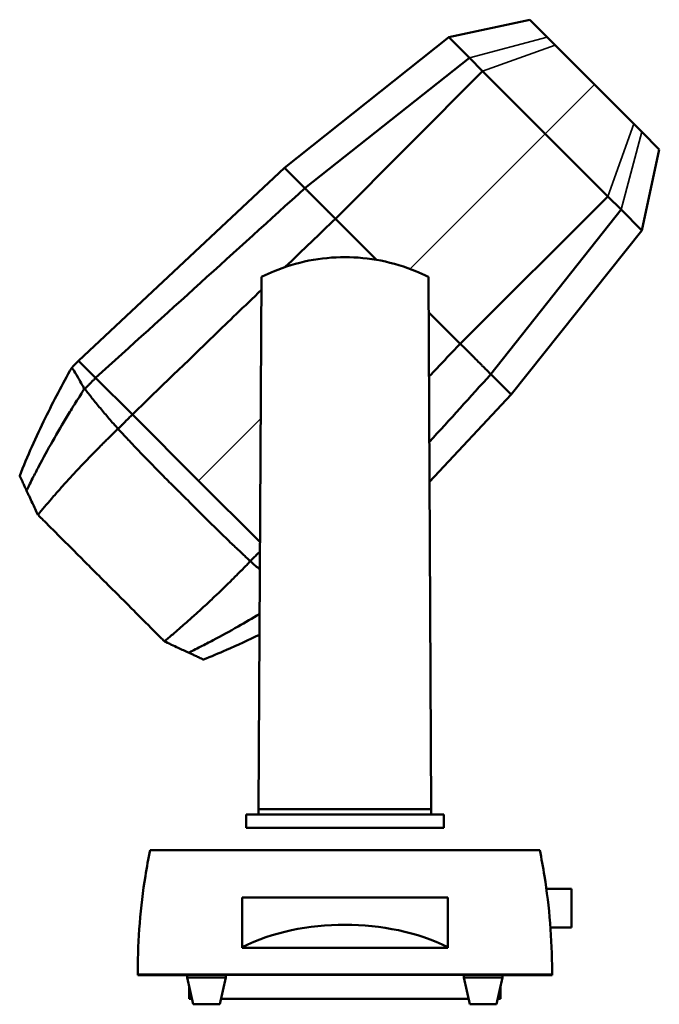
# Model space of a CAD drawing. Header units: millimetres. Extents: x 20 to 2980, y 20 to 2980.
# Tile 7 of 8: x 2106 to 2538, y 1056 to 1721. Entities that reach past the tile are written whole.
import ezdxf

# ---------------------------------------------------------------- set-up
doc = ezdxf.new("R2010")
doc.units = ezdxf.units.MM
doc.layers.add('Visible (ISO)', color=7, linetype='Continuous', lineweight=50)
doc.layers.add('Visible Narrow (ISO)', color=7, linetype='Continuous', lineweight=35)

msp = doc.modelspace()

# ---------------------------------------------------------------- linework, layer by layer
at = {"layer": 'Visible (ISO)'}
for p, q in [((2395.88, 1709.47), (2450.61, 1721.29)), ((2462.38, 1709.52), (2450.61, 1721.29)), ((2284.86, 1621.22), (2395.88, 1709.47)), ((2395.88, 1709.47), (2409.88, 1695.47)), ((2467.89, 1704.01), (2462.38, 1709.52)), ((2494.4, 1677.5), (2467.89, 1704.01)), ((2409.88, 1695.47), (2298.65, 1607.43)), ((2409.88, 1695.47), (2418.75, 1686.6)), ((2418.75, 1686.6), (2319.32, 1586.76)), ((2418.75, 1686.6), (2461.14, 1644.21)), ((2520.94, 1650.96), (2494.4, 1677.5)), ((2526.45, 1645.45), (2520.94, 1650.96)), ((2461.16, 1644.19), (2503.53, 1601.83)), ((2538.22, 1633.68), (2526.45, 1645.45)), ((2526.4, 1578.95), (2538.22, 1633.68)), ((2145.7, 1490.87), (2284.86, 1621.22)), ((2503.53, 1601.83), (2403.7, 1502.39)), ((2503.53, 1601.83), (2512.4, 1592.95)), ((2512.4, 1592.95), (2424.36, 1481.72)), ((2512.4, 1592.95), (2526.4, 1578.95)), ((2319.32, 1586.76), (2347.06, 1559.03)), ((2438.15, 1467.94), (2526.4, 1578.95)), ((2269.3, 1547.54), (2267.42, 1187.95)), ((2384.06, 1187.95), (2382.18, 1547.54)), ((2382.3, 1523.78), (2403.7, 1502.39)), ((2157.25, 1479.31), (2145.7, 1490.87)), ((2182.06, 1454.51), (2157.25, 1479.31)), ((2424.36, 1481.72), (2438.15, 1467.94)), ((2382.91, 1408.96), (2438.15, 1467.94)), ((2226.74, 1409.82), (2182.06, 1454.51)), ((2268.36, 1368.2), (2226.74, 1409.82)), ((2261.72, 1355.46), (2261.73, 1355.47)), ((2267.4, 1184.3), (2258.9, 1184.3)), ((2258.9, 1184.3), (2258.9, 1175.27)), ((2267.4, 1184.3), (2267.42, 1187.95)), ((2267.4, 1184.3), (2384.08, 1184.3)), ((2267.42, 1187.95), (2384.06, 1187.95)), ((2384.06, 1187.95), (2384.08, 1184.3)), ((2392.58, 1184.3), (2384.08, 1184.3)), ((2392.58, 1175.27), (2392.58, 1184.3)), ((2392.58, 1175.27), (2258.9, 1175.27)), ((2457.42, 1160.21), (2194.06, 1160.21)), ((2461.9, 1133.95), (2478.76, 1133.95)), ((2478.76, 1107.96), (2478.76, 1133.95)), ((2256.2, 1094.7), (2256.2, 1128.25)), ((2395.28, 1094.67), (2395.28, 1128.25)), ((2464.64, 1107.96), (2478.76, 1107.96)), ((2256.2, 1094.7), (2256.2, 1094.21)), ((2395.28, 1094.21), (2256.2, 1094.21)), ((2395.28, 1094.21), (2395.28, 1094.67)), ((2185.74, 1076.08), (2465.73, 1076.08)), ((2219.16, 1075.76), (2185.75, 1075.76)), ((2219.16, 1074.09), (2219.16, 1076.03)), ((2245.35, 1074.09), (2219.16, 1074.09)), ((2223.22, 1056.03), (2219.16, 1074.09)), ((2241.29, 1056.03), (2245.35, 1074.09)), ((2245.35, 1074.09), (2245.35, 1076.03)), ((2245.35, 1075.92), (2406.13, 1075.92)), ((2406.13, 1074.09), (2406.13, 1076.03)), ((2432.32, 1074.09), (2406.13, 1074.09)), ((2410.19, 1056.03), (2406.13, 1074.09)), ((2428.26, 1056.03), (2432.32, 1074.09)), ((2432.32, 1074.09), (2432.32, 1076.03)), ((2465.73, 1075.76), (2432.32, 1075.76)), ((2220.51, 1059.82), (2220.51, 1068.07)), ((2430.97, 1059.82), (2430.97, 1068.07)), ((2222.37, 1059.82), (2220.51, 1059.82)), ((2409.34, 1059.82), (2242.14, 1059.82)), ((2430.97, 1059.82), (2429.11, 1059.82)), ((2241.29, 1056.03), (2223.22, 1056.03)), ((2428.26, 1056.03), (2410.19, 1056.03))]:
    msp.add_line(p, q, dxfattribs=at)
for centre, major_axis, ratio, start_param, end_param in [((2325.71, 1128.16), (117.79, 0), 0.000967, 0.938951, 2.202079), ((2325.71, 1031.4), (-117.79, 0), 0.665662, 4.080543, 5.343671), ((2232.26, 1076.03), (13.1, 0), 0.000967, 6.283185, 9.424778), ((2419.22, 1076.03), (13.1, 0), 0.000967, 6.283185, 9.424778)]:
    msp.add_ellipse(centre, major_axis=major_axis, ratio=ratio, start_param=start_param, end_param=end_param, dxfattribs=at)
for points, knots in [([(2298.65, 1607.43), (2298.41, 1607.67), (2298.19, 1607.89), (2297.99, 1608.1), (2297.66, 1608.42), (2297.37, 1608.71), (2297.11, 1608.97), (2296.69, 1609.4), (2296.32, 1609.76), (2295.97, 1610.12), (2295.63, 1610.45), (2295.3, 1610.78), (2294.94, 1611.15), (2294.69, 1611.4), (2294.42, 1611.66), (2294.17, 1611.91), (2292.92, 1613.16), (2291.8, 1614.28), (2290.82, 1615.26), (2289.8, 1616.28), (2288.93, 1617.16), (2288.19, 1617.9), (2285.9, 1620.18), (2284.87, 1621.22), (2284.86, 1621.22)], [2.724392, 2.724392, 2.724392, 2.724392, 3.104252, 3.104252, 3.104252, 3.709045, 3.709045, 3.709045, 4.693698, 4.693698, 4.693698, 5.603289, 5.603289, 5.603289, 6.225801, 6.225801, 6.225801, 9.346761, 9.346761, 9.346761, 12.570996, 12.570996, 12.570996, 22.484187, 22.484187, 22.484187, 22.484187]), ([(2157.25, 1479.31), (2180.86, 1500.68), (2204.49, 1522.08), (2251.62, 1564.78), (2275.16, 1586.12), (2298.65, 1607.43)], [0, 0, 0, 0, 9.56706, 9.56706, 19.108645, 19.108645, 19.108645, 19.108645]), ([(2298.65, 1607.43), (2298.99, 1607.09), (2299.33, 1606.75), (2299.68, 1606.41), (2299.69, 1606.39), (2299.71, 1606.38), (2299.72, 1606.36), (2299.98, 1606.1), (2300.2, 1605.88), (2300.4, 1605.68), (2300.51, 1605.58), (2300.61, 1605.48), (2300.7, 1605.39), (2300.78, 1605.3), (2300.86, 1605.22), (2300.96, 1605.13), (2301.14, 1604.94), (2301.38, 1604.71), (2301.66, 1604.42), (2302.07, 1604.01), (2302.58, 1603.5), (2303.02, 1603.06), (2303.17, 1602.91), (2303.31, 1602.78), (2303.45, 1602.64), (2304, 1602.08), (2304.57, 1601.51), (2305.15, 1600.94), (2305.73, 1600.36), (2306.32, 1599.77), (2306.91, 1599.18), (2307.21, 1598.88), (2307.51, 1598.57), (2307.8, 1598.28), (2308.1, 1597.98), (2308.39, 1597.69), (2308.69, 1597.39), (2308.7, 1597.38), (2308.71, 1597.38), (2308.72, 1597.37), (2308.73, 1597.36), (2308.73, 1597.35), (2308.74, 1597.34), (2308.76, 1597.33), (2308.78, 1597.31), (2308.79, 1597.29), (2308.83, 1597.26), (2308.86, 1597.22), (2308.89, 1597.19), (2308.96, 1597.12), (2309.03, 1597.05), (2309.1, 1596.99), (2309.24, 1596.85), (2309.37, 1596.71), (2309.51, 1596.57), (2309.65, 1596.44), (2309.79, 1596.3), (2309.92, 1596.16), (2310.06, 1596.02), (2310.2, 1595.89), (2310.33, 1595.75), (2310.6, 1595.48), (2310.86, 1595.22), (2311.13, 1594.96), (2311.2, 1594.89), (2311.26, 1594.82), (2311.33, 1594.75), (2311.4, 1594.68), (2311.47, 1594.61), (2311.54, 1594.54), (2311.61, 1594.47), (2311.68, 1594.4), (2311.75, 1594.33), (2311.79, 1594.3), (2311.83, 1594.26), (2311.86, 1594.22), (2311.9, 1594.19), (2311.93, 1594.15), (2311.97, 1594.12), (2312.25, 1593.83), (2312.55, 1593.54), (2312.83, 1593.26), (2313.11, 1592.98), (2313.38, 1592.7), (2313.65, 1592.43), (2313.72, 1592.37), (2313.79, 1592.3), (2313.85, 1592.23), (2314.06, 1592.03), (2314.28, 1591.81), (2314.5, 1591.58), (2314.8, 1591.29), (2315.1, 1590.99), (2315.4, 1590.69), (2315.54, 1590.54), (2315.69, 1590.39), (2315.84, 1590.25), (2315.87, 1590.21), (2315.91, 1590.18), (2315.94, 1590.14), (2315.98, 1590.11), (2316.01, 1590.07), (2316.05, 1590.04), (2316.08, 1590), (2316.12, 1589.97), (2316.15, 1589.93), (2316.17, 1589.92), (2316.18, 1589.9), (2316.2, 1589.88), (2316.21, 1589.87), (2316.22, 1589.87), (2316.23, 1589.86), (2316.23, 1589.85), (2316.24, 1589.85), (2316.24, 1589.84), (2316.24, 1589.84), (2316.25, 1589.84), (2316.25, 1589.83), (2316.39, 1589.7), (2316.52, 1589.57), (2316.66, 1589.43), (2316.8, 1589.29), (2316.95, 1589.14), (2317.1, 1588.98), (2317.41, 1588.67), (2317.74, 1588.35), (2318.06, 1588.03), (2318.37, 1587.72), (2318.67, 1587.41), (2318.95, 1587.14), (2319.07, 1587.01), (2319.2, 1586.89), (2319.32, 1586.76)], [-1.621445, -1.621445, -1.621445, -1.621445, -1.531783, -1.531783, -1.531783, -1.527679, -1.527679, -1.527679, -1.460281, -1.460281, -1.460281, -1.425703, -1.425703, -1.425703, -1.391745, -1.391745, -1.391745, -1.325324, -1.325324, -1.325324, -1.228327, -1.228327, -1.228327, -1.196449, -1.196449, -1.196449, -1.069801, -1.069801, -1.069801, -0.942159, -0.942159, -0.942159, -0.876909, -0.876909, -0.876909, -0.809973, -0.809973, -0.809973, -0.808162, -0.808162, -0.808162, -0.806296, -0.806296, -0.806296, -0.802562, -0.802562, -0.802562, -0.795082, -0.795082, -0.795082, -0.780075, -0.780075, -0.780075, -0.74988, -0.74988, -0.74988, -0.719471, -0.719471, -0.719471, -0.68888, -0.68888, -0.68888, -0.627287, -0.627287, -0.627287, -0.611829, -0.611829, -0.611829, -0.596356, -0.596356, -0.596356, -0.580874, -0.580874, -0.580874, -0.57313, -0.57313, -0.57313, -0.565386, -0.565386, -0.565386, -0.50348, -0.50348, -0.50348, -0.44187, -0.44187, -0.44187, -0.426548, -0.426548, -0.426548, -0.380843, -0.380843, -0.380843, -0.320661, -0.320661, -0.320661, -0.290958, -0.290958, -0.290958, -0.283578, -0.283578, -0.283578, -0.276215, -0.276215, -0.276215, -0.268872, -0.268872, -0.268872, -0.265208, -0.265208, -0.265208, -0.263377, -0.263377, -0.263377, -0.262462, -0.262462, -0.262462, -0.261548, -0.261548, -0.261548, -0.232451, -0.232451, -0.232451, -0.203688, -0.203688, -0.203688, -0.147221, -0.147221, -0.147221, -0.092258, -0.092258, -0.092258, -0.067143, -0.067143, -0.067143, -0.067143]), ([(2382.18, 1547.54), (2379.54, 1548.86), (2376.85, 1550.09), (2366.34, 1554.44), (2358.22, 1556.88), (2341.9, 1560.08), (2333.68, 1560.84), (2317.8, 1560.84), (2309.58, 1560.08), (2293.26, 1556.88), (2285.14, 1554.44), (2274.63, 1550.09), (2271.94, 1548.86), (2269.3, 1547.54)], [32.57704, 32.57704, 32.57704, 32.57704, 33.414064, 33.414064, 35.797371, 35.797371, 38.180678, 38.180678, 40.563984, 40.563984, 42.947291, 42.947291, 43.784315, 43.784315, 43.784315, 43.784315]), ([(2269.25, 1538.72), (2257.76, 1527.65), (2246.73, 1517.02), (2219.2, 1490.44), (2200.15, 1472.02), (2182.06, 1454.51)], [6.294712, 6.294712, 6.294712, 6.294712, 10.566303, 10.566303, 18.87669, 18.87669, 18.87669, 18.87669]), ([(2403.7, 1502.39), (2403.89, 1502.19), (2404.09, 1502), (2404.28, 1501.8), (2405.05, 1501.03), (2405.73, 1500.36), (2406.39, 1499.7), (2406.53, 1499.56), (2406.67, 1499.42), (2406.81, 1499.27), (2407.61, 1498.48), (2408.52, 1497.57), (2409.42, 1496.67), (2409.47, 1496.61), (2409.52, 1496.56), (2409.58, 1496.51), (2409.63, 1496.45), (2409.68, 1496.4), (2409.74, 1496.35), (2409.85, 1496.24), (2409.95, 1496.13), (2410.06, 1496.03), (2410.27, 1495.81), (2410.48, 1495.6), (2410.7, 1495.39), (2411.12, 1494.97), (2411.54, 1494.54), (2411.96, 1494.13), (2412.81, 1493.28), (2413.64, 1492.44), (2414.42, 1491.67), (2415.39, 1490.69), (2416.38, 1489.7), (2417.4, 1488.69), (2417.88, 1488.21), (2418.36, 1487.72), (2418.81, 1487.27), (2419.25, 1486.83), (2419.66, 1486.42), (2420.06, 1486.03), (2420.81, 1485.27), (2421.51, 1484.58), (2422.21, 1483.87), (2422.56, 1483.52), (2422.92, 1483.17), (2423.29, 1482.8), (2423.65, 1482.44), (2424, 1482.08), (2424.36, 1481.72)], [-3.841465, -3.841465, -3.841465, -3.841465, -3.747993, -3.747993, -3.747993, -3.381168, -3.381168, -3.381168, -3.303399, -3.303399, -3.303399, -2.872173, -2.872173, -2.872173, -2.846573, -2.846573, -2.846573, -2.821064, -2.821064, -2.821064, -2.770281, -2.770281, -2.770281, -2.669421, -2.669421, -2.669421, -2.468724, -2.468724, -2.468724, -2.057413, -2.057413, -2.057413, -1.540021, -1.540021, -1.540021, -1.294689, -1.294689, -1.294689, -1.056347, -1.056347, -1.056347, -0.596821, -0.596821, -0.596821, -0.36685, -0.36685, -0.36685, -0.143661, -0.143661, -0.143661, -0.143661]), ([(2105.91, 1413.12), (2111.1, 1426.37), (2116.99, 1439.35), (2128.84, 1463.65), (2134.75, 1475.01), (2141.07, 1486.15)], [0, 0, 0, 0, 4.268996, 4.268996, 8.110015, 8.110015, 8.110015, 8.110015]), ([(2141.07, 1486.16), (2141.07, 1486.16), (2141.17, 1486.1), (2141.52, 1485.69), (2141.84, 1485.3), (2142.96, 1483.66), (2143.93, 1482.01), (2145.87, 1478.6), (2146.65, 1477.19), (2147.67, 1475.42), (2147.83, 1475.14), (2148.08, 1474.7), (2148.16, 1474.56), (2148.67, 1473.69), (2148.9, 1473.43), (2149.11, 1472.69), (2149.15, 1472.45), (2149.28, 1471.63), (2149.3, 1471.56), (2149.32, 1471.44)], [-1.502645, -1.502645, -1.502645, -1.502645, -1.28981, -1.28981, -1.034445, -1.034445, -0.574582, -0.574582, -0.317623, -0.317623, -0.274286, -0.274286, -0.25319, -0.25319, -0.144669, -0.144669, -0.096902, -0.096902, 0, 0, 0, 0]), ([(2149.83, 1471.79), (2150.35, 1472.31), (2150.73, 1472.69), (2152.05, 1474.03), (2152.38, 1474.36), (2153.76, 1475.76), (2154.72, 1476.73), (2156.26, 1478.27), (2156.73, 1478.74), (2157.27, 1479.3)], [0.000032, 0.000032, 0.000032, 0.000032, 0.220494, 0.220494, 0.505209, 0.505209, 1.142547, 1.142547, 1.520695, 1.520695, 1.520695, 1.520695]), ([(2110.56, 1403.15), (2111.51, 1405.02), (2112.91, 1407.97), (2115.99, 1414.07), (2117.41, 1416.81), (2121.83, 1425.16), (2124.89, 1430.74), (2131.41, 1442.24), (2134.88, 1448.16), (2139.33, 1455.5), (2140.22, 1456.96), (2141.8, 1459.52), (2142.49, 1460.62), (2144.17, 1463.31), (2144.99, 1464.64), (2147.27, 1468.14), (2148.11, 1469.37), (2149.32, 1471.44)], [-11.720662, -11.720662, -11.720662, -11.720662, -9.99099, -9.99099, -8.586247, -8.586247, -5.796969, -5.796969, -2.880863, -2.880863, -2.155084, -2.155084, -1.597964, -1.597964, -0.73091, -0.73091, -0.000004, -0.000004, -0.000004, -0.000004]), ([(2149.32, 1471.44), (2149.41, 1471.5), (2149.49, 1471.56), (2149.66, 1471.67), (2149.75, 1471.73), (2149.83, 1471.79)], [0.00000653, 0.00000653, 0.00000653, 0.00000653, 0.03557424, 0.03557424, 0.0711976, 0.0711976, 0.0711976, 0.0711976]), ([(2149.83, 1471.79), (2150.88, 1470.65), (2151.6, 1469.65), (2153.22, 1467.59), (2154.09, 1466.51), (2156.72, 1463.23), (2158.55, 1461), (2162.31, 1456.47), (2164.25, 1454.18), (2167.25, 1450.7), (2168.26, 1449.53), (2170.58, 1446.88), (2171.6, 1445.76), (2172.39, 1444.8)], [0.000032, 0.000032, 0.000032, 0.000032, 0.616049, 0.616049, 1.286562, 1.286562, 2.626808, 2.626808, 3.960647, 3.960647, 4.627399, 4.627399, 5.463915, 5.463915, 5.463915, 5.463915]), ([(2182.06, 1454.5), (2180.98, 1453.43), (2179.91, 1452.34), (2176.5, 1448.92), (2176.15, 1448.57), (2174.94, 1447.36), (2174.63, 1447.04), (2173.29, 1445.7), (2172.95, 1445.37), (2172.39, 1444.8)], [0.0000143, 0.0000143, 0.0000143, 0.0000143, 0.4559533, 0.4559533, 0.5196841, 0.5196841, 0.6666556, 0.6666556, 0.8813227, 0.8813227, 0.8813227, 0.8813227]), ([(2118.31, 1386.69), (2119.74, 1388.68), (2121.02, 1390.17), (2124.29, 1393.96), (2125.84, 1395.77), (2128.34, 1398.66), (2129.38, 1399.85), (2131.02, 1401.71), (2131.62, 1402.39), (2133.82, 1404.88), (2135.44, 1406.69), (2139.26, 1410.91), (2141.47, 1413.33), (2145.96, 1418.16), (2148.24, 1420.59), (2152.3, 1424.83), (2154.05, 1426.65), (2157.17, 1429.83), (2158.51, 1431.2), (2160.87, 1433.58), (2161.9, 1434.6), (2163.73, 1436.42), (2164.49, 1437.18), (2165.84, 1438.52), (2166.4, 1439.07), (2169.16, 1441.81), (2170.32, 1443.06), (2172.39, 1444.8)], [0.000595, 0.000595, 0.000595, 0.000595, 0.844652, 0.844652, 1.622101, 1.622101, 2.162838, 2.162838, 2.470799, 2.470799, 3.289947, 3.289947, 4.377751, 4.377751, 5.464259, 5.464259, 6.278488, 6.278488, 6.891425, 6.891425, 7.349094, 7.349094, 7.700824, 7.700824, 7.966871, 7.966871, 8.902368, 8.902368, 8.902368, 8.902368]), ([(2172.39, 1444.8), (2172.78, 1444.4), (2173.16, 1444.02), (2173.96, 1443.19), (2174.33, 1442.79), (2175.42, 1441.62), (2176.03, 1440.96), (2177.48, 1439.41), (2177.99, 1438.86), (2180.6, 1436.08), (2182.64, 1433.92), (2188.84, 1427.41), (2192.99, 1423.11), (2199.8, 1416.14), (2202.39, 1413.51), (2205.4, 1410.49), (2205.69, 1410.2), (2208.85, 1407.03), (2210.88, 1405.11), (2214.48, 1401.55), (2215.19, 1400.84), (2218.19, 1397.87), (2219.2, 1396.92), (2222.94, 1393.05), (2224.32, 1391.59), (2228.61, 1387.26), (2235.05, 1380.86), (2245.3, 1371), (2246.79, 1369.58), (2249.39, 1367.1), (2250.52, 1366.03), (2252.47, 1364.18), (2253.31, 1363.4), (2254.8, 1362), (2255.43, 1361.4), (2256.53, 1360.37), (2256.98, 1359.95), (2258.25, 1358.76), (2258.91, 1358.15), (2260.48, 1356.67), (2261.06, 1356.11), (2261.72, 1355.46)], [0.000345, 0.000345, 0.000345, 0.000345, 0.167412, 0.167412, 0.331827, 0.331827, 0.62848, 0.62848, 0.767696, 0.767696, 1.284759, 1.284759, 2.312264, 2.312264, 2.954792, 2.954792, 3.02275, 3.02275, 3.688411, 3.688411, 3.877474, 3.877474, 4.614127, 4.614127, 5.102415, 5.102415, 5.679896, 5.679896, 5.77747, 5.77747, 5.850797, 5.850797, 5.906517, 5.906517, 5.948915, 5.948915, 5.981664, 5.981664, 6.034073, 6.034073, 6.099127, 6.099127, 6.099127, 6.099127]), ([(2110.56, 1403.15), (2110.37, 1403.55), (2110.14, 1404.05), (2109.76, 1404.87), (2109.65, 1405.1), (2109.17, 1406.12), (2108.73, 1407.07), (2108.1, 1408.42), (2107.38, 1409.97), (2106.23, 1412.42), (2106.05, 1412.83), (2105.93, 1413.08), (2105.91, 1413.12), (2105.91, 1413.12)], [-7.220943, -7.220943, -7.220943, -7.220943, -7.127572, -7.127572, -6.964557, -6.964557, -6.745412, -6.745412, -6.498137, -6.498137, -6.178376, -6.178376, -5.915091, -5.915091, -5.915091, -5.915091]), ([(2110.56, 1403.15), (2110.92, 1402.37), (2111.21, 1401.75), (2111.8, 1400.48), (2112.13, 1399.79), (2113.12, 1397.66), (2113.8, 1396.19), (2115.1, 1393.42), (2115.69, 1392.13), (2117.12, 1389.08), (2117.75, 1387.72), (2118.17, 1386.82)], [0.000001, 0.000001, 0.000001, 0.000001, 0.375577, 0.375577, 0.805019, 0.805019, 1.659093, 1.659093, 2.355406, 2.355406, 3.283086, 3.283086, 3.283086, 3.283086]), ([(2203.62, 1301.38), (2201.76, 1303.24), (2200.59, 1304.41), (2196.48, 1308.52), (2194.56, 1310.43), (2189, 1315.99), (2185.31, 1319.69), (2174.15, 1330.85), (2169.24, 1335.76), (2161.42, 1343.58), (2160.82, 1344.18), (2151.54, 1353.45), (2144.85, 1360.14), (2133.06, 1371.93), (2130.08, 1374.92), (2121.95, 1383.05), (2121.18, 1383.82), (2118.31, 1386.69)], [-20.735026, -20.735026, -20.735026, -20.735026, -18.848942, -18.848942, -17.552641, -17.552641, -15.105344, -15.105344, -10.203429, -10.203429, -4.042365, -4.042365, -1.963493, -1.963493, -1.257731, -1.257731, -0.000595, -0.000595, -0.000595, -0.000595]), ([(2261.73, 1355.47), (2262.24, 1355.97), (2262.59, 1356.32), (2263.76, 1357.49), (2264.12, 1357.85), (2265.06, 1358.78), (2265.29, 1359.02), (2265.8, 1359.52), (2266.55, 1360.27), (2267.52, 1361.24), (2267.84, 1361.55), (2268.25, 1361.96), (2268.29, 1362), (2268.33, 1362.04)], [0.0000137, 0.0000137, 0.0000137, 0.0000137, 0.2151475, 0.2151475, 0.3995213, 0.3995213, 0.5086515, 0.5086515, 0.5343363, 0.5343363, 0.551562, 0.551562, 0.5535148, 0.5535148, 0.5535148, 0.5535148]), ([(2261.72, 1355.46), (2259.99, 1353.4), (2258.75, 1352.25), (2256.04, 1349.52), (2255.49, 1348.96), (2254.17, 1347.63), (2253.42, 1346.87), (2251.61, 1345.06), (2250.6, 1344.04), (2245.53, 1339.01), (2241.48, 1335.08), (2236.27, 1330.15), (2235.11, 1329.06), (2231.43, 1325.63), (2228.91, 1323.31), (2225.45, 1320.16), (2224.5, 1319.31), (2221.9, 1316.98), (2220.24, 1315.5), (2217.35, 1312.96), (2216.11, 1311.87), (2213.03, 1309.2), (2211.14, 1307.58), (2207.21, 1304.19), (2205.68, 1302.87), (2203.62, 1301.38)], [-8.154091, -8.154091, -8.154091, -8.154091, -7.331172, -7.331172, -7.094686, -7.094686, -6.779379, -6.779379, -6.36929, -6.36929, -4.719704, -4.719704, -4.249007, -4.249007, -3.221227, -3.221227, -2.834617, -2.834617, -2.155829, -2.155829, -1.642876, -1.642876, -0.877212, -0.877212, -0.000539, -0.000539, -0.000539, -0.000539]), ([(2268.26, 1349.77), (2267.28, 1350.62), (2266.28, 1351.49), (2263.81, 1353.65), (2262.69, 1354.68), (2261.73, 1355.47)], [4.066993, 4.066993, 4.066993, 4.066993, 4.634282, 4.634282, 5.474622, 5.474622, 5.474622, 5.474622]), ([(2220.07, 1293.63), (2221.97, 1294.6), (2224.98, 1296.02), (2231.07, 1299.1), (2233.83, 1300.54), (2242.26, 1305), (2247.87, 1308.08), (2258.36, 1314.03), (2263.24, 1316.88), (2268.11, 1319.79)], [0.000001, 0.000001, 0.000001, 0.000001, 0.724817, 0.724817, 1.321874, 1.321874, 2.514165, 2.514165, 3.539384, 3.539384, 3.539384, 3.539384]), ([(2268.03, 1305.76), (2260.65, 1302.19), (2253.2, 1298.76), (2240.52, 1293.21), (2235.3, 1291.04), (2230.04, 1288.98)], [3.956199, 3.956199, 3.956199, 3.956199, 6.414806, 6.414806, 8.109008, 8.109008, 8.109008, 8.109008]), ([(2220.07, 1293.63), (2219.64, 1293.83), (2218.92, 1294.17), (2217.85, 1294.67), (2217.28, 1294.94), (2215.53, 1295.75), (2214.31, 1296.32), (2211.6, 1297.58), (2210.09, 1298.29), (2206.42, 1300), (2204.74, 1300.78), (2203.75, 1301.24)], [-1.119583, -1.119583, -1.119583, -1.119583, -1.010535, -1.010535, -0.891187, -0.891187, -0.653535, -0.653535, -0.375996, -0.375996, -0.000001, -0.000001, -0.000001, -0.000001]), ([(2230.04, 1288.98), (2230.05, 1288.98), (2229.93, 1289.04), (2228.61, 1289.65), (2227.15, 1290.34), (2225.85, 1290.94), (2225.09, 1291.29), (2223.22, 1292.17), (2222.47, 1292.51), (2221.27, 1293.07), (2220.72, 1293.33), (2220.07, 1293.63)], [-4.862602, -4.862602, -4.862602, -4.862602, -4.206829, -4.206829, -3.172608, -3.172608, -1.420506, -1.420506, -0.809077, -0.809077, -0.000001, -0.000001, -0.000001, -0.000001]), ([(2194.06, 1160.21), (2192.91, 1154.54), (2191.83, 1148.66), (2189.23, 1132.37), (2187.93, 1121.65), (2186.19, 1100.02), (2185.76, 1089.11), (2185.74, 1077.71), (2185.74, 1076.9), (2185.74, 1076.08)], [-33.639419, -33.639419, -33.639419, -33.639419, -31.76468, -31.76468, -28.58854, -28.58854, -25.412401, -25.412401, -25.168039, -25.168039, -25.168039, -25.168039]), ([(2465.73, 1076.08), (2465.74, 1076.9), (2465.74, 1077.71), (2465.72, 1089.11), (2465.29, 1100.02), (2463.55, 1121.65), (2462.25, 1132.37), (2459.65, 1148.66), (2458.57, 1154.54), (2457.42, 1160.21)], [-76.496863, -76.496863, -76.496863, -76.496863, -76.252501, -76.252501, -73.076362, -73.076362, -69.900222, -69.900222, -68.025483, -68.025483, -68.025483, -68.025483])]:
    msp.add_open_spline(points, degree=3, knots=knots, dxfattribs=at)
for points in [[(2319.32, 1586.76), (2308.92, 1576.83), (2297.18, 1565.58), (2285.36, 1554.22)], [(2403.7, 1502.39), (2397.05, 1495.39), (2389.89, 1487.89), (2382.53, 1480.21)], [(2141.07, 1486.15), (2142.6, 1487.74), (2144.15, 1489.3), (2145.71, 1490.85)], [(2424.36, 1481.72), (2410.5, 1466.45), (2396.63, 1451.15), (2382.76, 1435.85)], [(2118.17, 1386.82), (2118.21, 1386.78), (2118.26, 1386.74), (2118.31, 1386.69)], [(2203.75, 1301.24), (2203.71, 1301.29), (2203.66, 1301.33), (2203.62, 1301.38)]]:
    msp.add_open_spline(points, degree=3, dxfattribs=at)
for points in [[(2185.74, 1076.08), (2185.75, 1075.92), (2185.75, 1075.76)], [(2465.73, 1075.76), (2465.73, 1075.92), (2465.73, 1076.08)]]:
    msp.add_rational_spline(points, [1, 0.999999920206, 1], degree=2, dxfattribs=at)
at = {"layer": 'Visible Narrow (ISO)'}
for p, q in [((2409.88, 1695.47), (2462.38, 1709.52)), ((2418.75, 1686.6), (2467.89, 1704.01)), ((2461.16, 1644.19), (2494.4, 1677.5)), ((2503.53, 1601.83), (2520.94, 1650.96)), ((2461.12, 1644.23), (2369.83, 1552.9)), ((2512.4, 1592.95), (2526.45, 1645.45)), ((2268.8, 1451.87), (2226.74, 1409.82))]:
    msp.add_line(p, q, dxfattribs=at)

doc.saveas('drawing.dxf')
